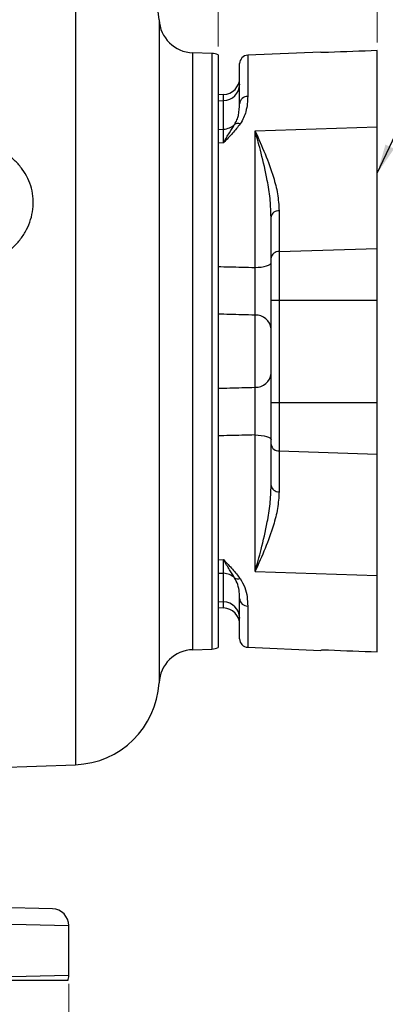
# Model space of a CAD drawing. Header units: inches. Extents: x 0.6 to 16.3, y 0.2 to 11.5.
# Tile 5 of 9: x 6.7 to 8.4, y 4.4 to 9.1. Entities that reach past the tile are written whole.
import ezdxf

# ---------------------------------------------------------------- set-up
doc = ezdxf.new("R2010")
doc.units = ezdxf.units.IN
doc.header["$MEASUREMENT"] = 0
doc.styles.add('SLDTEXTSTYLE0', font='TXT', dxfattribs={"width": 0.75})
doc.dimstyles.new('SLDDIMSTYLE1', dxfattribs={"dimtxt": 0.137795, "dimasz": 0.14, "dimexe": 0, "dimexo": 0.0625, "dimgap": 0.034449, "dimtad": 0, "dimdec": 1, "dimlfac": 1.5, "dimrnd": 1e-09, "dimzin": 12, "dimdsep": 46, "dimtxsty": 'SLDTEXTSTYLE0', "dimblk1": 'CLOSED', "dimblk2": 'CLOSED', "dimsah": 1, "dimcen": 0.09, "dimadec": 0, "dimazin": 3, "dimtfac": 1, "dimtdec": 1, "dimtofl": 0, "dimtmove": 0, "dimatfit": 3, "dimldrblk": 'CLOSED', "dimfxl": 0, "dimfrac": 2, "dimtolj": 1, "dimtzin": 12, "dimarcsym": 0})
doc.dimstyles.new('SLDDIMSTYLE5', dxfattribs={"dimtxt": 0.137795, "dimasz": 0.14, "dimexe": 0, "dimexo": 0.0625, "dimgap": 0.034449, "dimtad": 0, "dimdec": 1, "dimlfac": 1.5, "dimrnd": 1e-09, "dimzin": 4, "dimdsep": 46, "dimtxsty": 'SLDTEXTSTYLE0', "dimblk1": 'CLOSED', "dimblk2": 'CLOSED', "dimsah": 1, "dimcen": 0.09, "dimadec": 0, "dimazin": 1, "dimtfac": 1, "dimtdec": 1, "dimtofl": 0, "dimtmove": 0, "dimatfit": 3, "dimldrblk": 'CLOSED', "dimfxl": 0, "dimfrac": 2, "dimtolj": 1, "dimtzin": 12, "dimarcsym": 0})
doc.dimstyles.new('SLDDIMSTYLE6', dxfattribs={"dimtxt": 0.18, "dimasz": 0.14, "dimexe": 0, "dimexo": 0.0625, "dimgap": 0, "dimtad": 0, "dimtih": 1, "dimtoh": 1, "dimdec": 0, "dimrnd": 1e-09, "dimzin": 0, "dimdsep": 46, "dimtxsty": 'Standard', "dimsah": 1, "dimcen": 0.09, "dimadec": 0, "dimazin": 0, "dimtfac": 0.14, "dimtdec": 0, "dimtofl": 0, "dimtmove": 0, "dimatfit": 3, "dimfxl": 0, "dimfrac": 2, "dimtolj": 1, "dimtzin": 0, "dimarcsym": 0})

# ---------------------------------------------------------------- blocks, each defined once
blk = doc.blocks.new('_Closed')
at = {"color": 0, "linetype": 'ByBlock', "lineweight": -2}
for p, q in [((-1, 0.166667), (0, 0)), ((-1, 0.166667), (-1, -0.166667)), ((0, 0), (-1, -0.166667)), ((0, 0), (-1, 0))]:
    blk.add_line(p, q, dxfattribs=at)
blk = doc.blocks.new('_D_8')
at = {"color": 7, "linetype": 'Continuous', "lineweight": 0}
for p, q in [((5.6579, 10.3127), (5.6159, 10.3127)), ((5.6159, 10.3127), (5.6159, 10.0939)), ((5.9633, 10.3127), (6.0053, 10.3127)), ((6.0053, 10.3127), (6.0053, 10.0939)), ((7.6281, 8.9402), (7.6281, 10.1536)), ((4.5828, 10.1142), (5.4951, 10.1142)), ((5.6159, 10.0939), (5.6579, 10.0939)), ((6.0053, 10.0939), (5.9633, 10.0939)), ((7.6281, 10.1142), (6.1262, 10.1142))]:
    blk.add_line(p, q, dxfattribs=at)
at = {"color": 7, "linetype": 'Continuous', "lineweight": 18, "xscale": 0.14, "yscale": 0.14, "rotation": 180.0000000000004}
blk.add_blockref('_Closed', (4.5828, 10.1142), dxfattribs=at)
at = {"color": 7, "linetype": 'Continuous', "lineweight": 18, "xscale": 0.14, "yscale": 0.14}
blk.add_blockref('_Closed', (7.6281, 10.1142), dxfattribs=at)
at = {"color": 7, "linetype": 'Continuous', "lineweight": 18, "char_height": 0.1378, "attachment_point": 1, "style": 'SLDTEXTSTYLE0'}
for s, insert in [('116', (5.6579, 10.2716)), ('4.6', (5.6834, 10.0654))]:
    blk.add_mtext(s, dxfattribs=dict(at, insert=insert))
blk = doc.blocks.new('_D_9')
at = {"color": 7, "linetype": 'Continuous', "lineweight": 0}
for p, q in [((6.4787, 10.8423), (6.4367, 10.8423)), ((6.4367, 10.8423), (6.4367, 10.6235)), ((6.7842, 10.8423), (6.8261, 10.8423)), ((6.8261, 10.8423), (6.8261, 10.6235)), ((8.3881, 8.9601), (8.3881, 10.6832)), ((4.5828, 10.6438), (6.3159, 10.6438)), ((6.4367, 10.6235), (6.4787, 10.6235)), ((6.8261, 10.6235), (6.7842, 10.6235)), ((8.3881, 10.6438), (6.947, 10.6438))]:
    blk.add_line(p, q, dxfattribs=at)
at = {"color": 7, "linetype": 'Continuous', "lineweight": 18, "xscale": 0.14, "yscale": 0.14}
for p, rotation in [((4.5828, 10.6438), 179.9999999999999), ((8.3881, 10.6438), 359.9999999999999)]:
    blk.add_blockref('_Closed', p, dxfattribs=dict(at, rotation=rotation))
at = {"color": 7, "linetype": 'Continuous', "lineweight": 18, "char_height": 0.1378, "attachment_point": 1, "style": 'SLDTEXTSTYLE0'}
for s, insert in [('145', (6.4787, 10.8011)), ('5.7', (6.5042, 10.595))]:
    blk.add_mtext(s, dxfattribs=dict(at, insert=insert))
blk = doc.blocks.new('_D_10')
at = {"color": 7, "linetype": 'Continuous', "lineweight": 0}
for p, q in [((2.2494, 4.4733), (2.2494, 4.0553)), ((6.9161, 4.4733), (6.9161, 4.0553)), ((5.9047, 4.2931), (5.8627, 4.2931)), ((5.8627, 4.2931), (5.8627, 4.0744)), ((6.2101, 4.2931), (6.2521, 4.2931)), ((6.2521, 4.2931), (6.2521, 4.0744)), ((2.2494, 4.0947), (5.7419, 4.0947)), ((6.9161, 4.0947), (6.3729, 4.0947)), ((5.8627, 4.0744), (5.9047, 4.0744)), ((6.2521, 4.0744), (6.2101, 4.0744))]:
    blk.add_line(p, q, dxfattribs=at)
at = {"color": 7, "linetype": 'Continuous', "lineweight": 18, "xscale": 0.14, "yscale": 0.14, "rotation": 180.0000000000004}
blk.add_blockref('_Closed', (2.2494, 4.0947, -0.0033), dxfattribs=at)
at = {"color": 7, "linetype": 'Continuous', "lineweight": 18, "xscale": 0.14, "yscale": 0.14}
blk.add_blockref('_Closed', (6.9161, 4.0947, -0.0033), dxfattribs=at)
at = {"color": 7, "linetype": 'Continuous', "lineweight": 18, "char_height": 0.1378, "attachment_point": 1, "style": 'SLDTEXTSTYLE0'}
for s, insert in [('178', (5.9047, 4.252)), ('7.0', (5.9301, 4.0458))]:
    blk.add_mtext(s, dxfattribs=dict(at, insert=insert))

msp = doc.modelspace()

# ---------------------------------------------------------------- linework, layer by layer
at = {"color": 8, "linetype": 'Continuous', "lineweight": 25}
for p, q in [((6.9485, 9.4588), (6.9485, 7.4881)), ((7.3468, 9.0682), (7.3468, 5.908)), ((7.5074, 7.4881), (7.5074, 8.9107)), ((7.5989, 8.9075), (7.5989, 7.4881)), ((7.7697, 8.8989), (7.7697, 8.7026)), ((7.6549, 8.6823), (7.6549, 8.7114)), ((6.9485, 7.4881), (6.9485, 5.5174)), ((7.5074, 6.0655), (7.5074, 7.4881)), ((7.5989, 7.4881), (7.5989, 6.0687)), ((7.6549, 6.2648), (7.6549, 6.2939)), ((7.7697, 6.2736), (7.7697, 6.0773))]:
    msp.add_line(p, q, dxfattribs=at)
at = {"color": 7, "linetype": 'Continuous', "lineweight": 25}
for p, q in [((8.3881, 8.5569), (8.3881, 8.9207)), ((7.5989, 8.9075), (7.5074, 8.9107)), ((7.6281, 8.9008), (7.6281, 7.4881)), ((8.1181, 8.9141), (7.7697, 8.8989)), ((8.1181, 8.9141), (8.1181, 8.9128)), ((7.7314, 8.6682), (7.7314, 8.859)), ((7.6549, 8.7114), (7.6281, 8.7103)), ((7.6281, 8.6812), (7.6549, 8.6823)), ((7.6549, 8.5465), (7.6549, 8.6823)), ((7.6281, 8.5454), (7.6549, 8.5465)), ((7.6549, 8.4822), (7.6549, 8.5465)), ((7.8049, 8.5379), (8.3881, 8.5569)), ((8.3881, 7.9782), (8.3881, 8.5569)), ((7.8049, 7.8874), (7.8049, 8.5379)), ((7.6281, 8.4813), (7.6549, 8.4822)), ((7.8814, 8.1279), (7.8809, 8.1361)), ((7.8814, 7.9333), (7.8814, 8.1279)), ((7.9197, 8.1576), (7.9197, 7.963)), ((7.9197, 7.963), (8.3881, 7.9782)), ((8.3881, 7.732), (8.3881, 7.9782)), ((7.8814, 7.732), (7.8814, 7.9333)), ((7.9197, 7.963), (7.9197, 7.732)), ((7.8814, 7.2442), (7.8814, 7.732)), ((7.8814, 7.732), (7.9197, 7.732)), ((7.9197, 7.732), (7.9197, 7.2442)), ((7.9197, 7.732), (8.3881, 7.732)), ((8.3881, 7.2442), (8.3881, 7.732)), ((7.8049, 7.3162), (7.8049, 7.66)), ((7.6281, 7.4881), (7.6281, 6.0754)), ((7.8814, 7.0429), (7.8814, 7.2442)), ((7.8814, 7.2442), (7.9197, 7.2442)), ((7.9197, 7.2442), (7.9197, 7.0132)), ((7.9197, 7.2442), (8.3881, 7.2442)), ((8.3881, 6.998), (8.3881, 7.2442)), ((7.8049, 6.4383), (7.8049, 7.0888)), ((7.8814, 6.8483), (7.8814, 7.0429)), ((7.9197, 7.0132), (8.3881, 6.998)), ((7.9197, 7.0132), (7.9197, 6.8186)), ((8.3881, 6.4193), (8.3881, 6.998)), ((7.6281, 6.4949), (7.6549, 6.494)), ((7.6549, 6.4297), (7.6549, 6.494)), ((7.6281, 6.4308), (7.6549, 6.4297)), ((7.6549, 6.2939), (7.6549, 6.4297)), ((7.8049, 6.4383), (8.3881, 6.4193)), ((8.3881, 6.0555), (8.3881, 6.4193)), ((7.6281, 6.295), (7.6549, 6.2939)), ((7.7314, 6.1172), (7.7314, 6.308)), ((7.6281, 6.2659), (7.6549, 6.2648)), ((7.5074, 6.0655), (7.5989, 6.0687)), ((7.7697, 6.0773), (8.1181, 6.0621)), ((8.1181, 6.0621), (8.1181, 6.0634)), ((5.9903, 5.4839), (6.9485, 5.5174)), ((6.8382, 4.8301), (5.6177, 4.8621)), ((5.8835, 4.7756), (6.9161, 4.7502)), ((6.9161, 4.5127), (6.9161, 4.7502)), ((6.9161, 4.5127), (5.9276, 4.4884))]:
    msp.add_line(p, q, dxfattribs=at)
at = {"color": 7, "linetype": 'Continuous', "lineweight": 25, "flags": 128}
for points in [[(7.8049, 7.8874), (7.82, 7.888), (7.8345, 7.8894), (7.8477, 7.8916), (7.8592, 7.8944), (7.8687, 7.8978), (7.8757, 7.9016), (7.88, 7.9058), (7.8814, 7.91)], [(7.8049, 7.0888), (7.82, 7.0882), (7.8345, 7.0868), (7.8477, 7.0846), (7.8592, 7.0818), (7.8687, 7.0784), (7.8757, 7.0746), (7.88, 7.0704), (7.8814, 7.0662)]]:
    msp.add_lwpolyline(points, dxfattribs=at)
at = {"color": 7, "linetype": 'Continuous', "lineweight": 25}
for centre, radius, start, end in [((6.9341, 9.0457), 0.4133, 3.1117, 88), ((7.5132, 9.0772), 0.1667, 183.1117, 268), ((7.5961, 8.8275), 0.08, 66.4218, 88), ((7.7714, 8.859), 0.04, 92.5, 180), ((7.6514, 8.7914), 0.08, 272.5, 0), ((7.6525, 8.7613), 0.079, 271.7794, 359.3421), ((7.7686, 8.6653), 0.0372, 88.2874, 175.6386), ((7.6516, 8.6274), 0.0809, 272.334, 313.5977), ((7.7236, 8.5424), 0.0309, 70.8549, 121.4934), ((7.9165, 8.1222), 0.0355, 84.8412, 170.8165), ((7.9165, 7.9276), 0.0355, 84.8412, 170.8165), ((7.8087, 7.587), 0.0731, 5.9547, 92.9703), ((7.8087, 7.3892), 0.0731, 267.0297, 354.0453), ((7.9165, 7.0486), 0.0355, 189.1835, 275.1588), ((7.9165, 6.854), 0.0355, 189.1835, 275.1588), ((7.6516, 6.3488), 0.0809, 46.4023, 87.666), ((7.7236, 6.4338), 0.0309, 238.5066, 289.1451), ((7.6525, 6.2149), 0.079, 0.6579, 88.2206), ((7.7686, 6.3109), 0.0372, 184.3614, 271.7126), ((7.6514, 6.1849), 0.08, 0, 87.5), ((7.7714, 6.1172), 0.04, 180, 267.5), ((7.5132, 5.899), 0.1667, 92, 176.8883), ((7.5961, 6.1487), 0.08, 272, 293.5782), ((6.9341, 5.9305), 0.4133, 272, 356.8883), ((6.8361, 4.7502), 0.08, 0, 88.5), ((6.8361, 4.5127), 0.08, 342.2926, 0)]:
    msp.add_arc(centre, radius, start, end, dxfattribs=at)
for start_param, end_param in [(2.017887, 2.030281), (4.252905, 4.265298)]:
    msp.add_ellipse((17.4482, 7.4881), major_axis=(20.9557, 0), ratio=0.075815, start_param=start_param, end_param=end_param, dxfattribs=at)
for points, knots in [([(8.1546, 8.9121), (8.1502, 8.912), (8.1413, 8.9117), (8.13, 8.9117), (8.1219, 8.912), (8.1184, 8.9124), (8.1182, 8.9127), (8.1181, 8.9128)], [0, 0, 0, 0, 0.226689, 0.453381, 0.680057, 0.907078, 1, 1, 1, 1]), ([(7.7697, 8.7026), (7.7694, 8.6911), (7.7688, 8.668), (7.7623, 8.6335), (7.7518, 8.6009), (7.7398, 8.5814), (7.7337, 8.5716)], [0, 0, 0, 0, 0.287675, 0.577656, 0.786958, 1, 1, 1, 1]), ([(7.7074, 8.5688), (7.7115, 8.5761), (7.7196, 8.5909), (7.7296, 8.6256), (7.7307, 8.6501), (7.7314, 8.6682)], [0, 0, 0, 0, 0.205171, 0.413278, 1, 1, 1, 1]), ([(7.7337, 8.5716), (7.722, 8.5568), (7.6986, 8.5271), (7.6695, 8.4975), (7.655, 8.4823), (7.6549, 8.4822)], [0, 0, 0, 0, 0.495582, 0.996624, 1, 1, 1, 1]), ([(7.6549, 8.4822), (7.655, 8.4823), (7.6643, 8.4991), (7.6831, 8.5306), (7.6993, 8.556), (7.7074, 8.5688)], [0, 0, 0, 0, 0.003553, 0.4971722, 1, 1, 1, 1]), ([(7.8049, 8.5379), (7.805, 8.5377), (7.8214, 8.5012), (7.8538, 8.4283), (7.8905, 8.3288), (7.9146, 8.2384), (7.918, 8.1846), (7.9197, 8.1576)], [0, 0, 0, 0, 0.002045, 0.294969, 0.588292, 0.793295, 1, 1, 1, 1]), ([(6.4133, 7.8926), (6.4264, 7.8928), (6.4582, 7.8935), (6.5079, 7.903), (6.5605, 7.9216), (6.6089, 7.9485), (6.6517, 7.9824), (6.6877, 8.0223), (6.7159, 8.0668), (6.7355, 8.1148), (6.7463, 8.1647), (6.7475, 8.2153), (6.7394, 8.2652), (6.7218, 8.3126), (6.6956, 8.3566), (6.6615, 8.3955), (6.6206, 8.4288), (6.5739, 8.4555), (6.5229, 8.4752), (6.4689, 8.4879), (6.4318, 8.4899), (6.4133, 8.4909)], [0, 0, 0, 0, 0.038378, 0.09291, 0.147439, 0.201566, 0.255685, 0.308751, 0.361806, 0.414177, 0.466541, 0.51909, 0.571642, 0.624715, 0.677797, 0.731116, 0.784444, 0.838115, 0.891791, 0.945895, 1, 1, 1, 1]), ([(7.6281, 7.8914), (7.6659, 7.8906), (7.7248, 7.8893), (7.7838, 7.8879), (7.8049, 7.8874)], [0, 0, 0, 0, 0.640911, 1, 1, 1, 1]), ([(7.8049, 7.66), (7.8052, 7.6752), (7.8057, 7.7056), (7.8058, 7.7702), (7.8055, 7.8333), (7.8051, 7.8717), (7.8049, 7.8874)], [0, 0, 0, 0, 0.270738, 0.541419, 0.811965, 1, 1, 1, 1]), ([(7.8049, 7.66), (7.7838, 7.6606), (7.7248, 7.6622), (7.6659, 7.6637), (7.6281, 7.6647)], [0, 0, 0, 0, 0.359087, 1, 1, 1, 1]), ([(7.6281, 7.3115), (7.6659, 7.3125), (7.7248, 7.314), (7.7838, 7.3156), (7.8049, 7.3162)], [0, 0, 0, 0, 0.640913, 1, 1, 1, 1]), ([(7.8049, 7.0888), (7.8052, 7.1117), (7.8057, 7.1576), (7.8058, 7.2267), (7.8055, 7.2813), (7.8051, 7.306), (7.8049, 7.3162)], [0, 0, 0, 0, 0.270738, 0.541419, 0.811965, 1, 1, 1, 1]), ([(7.8049, 7.0888), (7.7838, 7.0883), (7.7248, 7.0869), (7.6659, 7.0856), (7.6281, 7.0848)], [0, 0, 0, 0, 0.359089, 1, 1, 1, 1]), ([(7.8049, 6.4383), (7.805, 6.4385), (7.8149, 6.4728), (7.8364, 6.5494), (7.8612, 6.6571), (7.8779, 6.7596), (7.8803, 6.8187), (7.8814, 6.8483)], [0, 0, 0, 0, 0.002097, 0.271664, 0.594059, 0.7966, 1, 1, 1, 1]), ([(7.9197, 6.8186), (7.918, 6.7918), (7.9146, 6.738), (7.8906, 6.6478), (7.8538, 6.548), (7.8214, 6.4751), (7.805, 6.4385), (7.8049, 6.4383)], [0, 0, 0, 0, 0.20472, 0.411709, 0.704455, 0.997955, 1, 1, 1, 1]), ([(7.6549, 6.494), (7.655, 6.4939), (7.6694, 6.4789), (7.6985, 6.4492), (7.7219, 6.4195), (7.7337, 6.4046)], [0, 0, 0, 0, 0.003376, 0.499997, 1, 1, 1, 1]), ([(7.7074, 6.4074), (7.6994, 6.42), (7.6833, 6.4454), (7.6644, 6.4768), (7.655, 6.4939), (7.6549, 6.494)], [0, 0, 0, 0, 0.493883, 0.996447, 1, 1, 1, 1]), ([(7.7314, 6.308), (7.7311, 6.3187), (7.7303, 6.34), (7.7247, 6.3737), (7.7128, 6.3969), (7.7074, 6.4074)], [0, 0, 0, 0, 0.35085, 0.704076, 1, 1, 1, 1]), ([(7.7337, 6.4046), (7.7418, 6.3905), (7.7591, 6.3605), (7.768, 6.3156), (7.7691, 6.2877), (7.7697, 6.2736)], [0, 0, 0, 0, 0.304571, 0.649277, 1, 1, 1, 1]), ([(8.1181, 6.0634), (8.1185, 6.0636), (8.1194, 6.064), (8.1263, 6.0644), (8.1365, 6.0645), (8.1466, 6.0644), (8.1528, 6.0642), (8.1546, 6.0641)], [0, 0, 0, 0, 0.227457, 0.454923, 0.682141, 0.908951, 1, 1, 1, 1]), ([(6.9123, 4.4884), (6.9105, 4.4884), (6.9069, 4.4884), (6.8788, 4.4884), (6.8362, 4.4884), (6.7775, 4.4884), (6.7033, 4.4884), (6.6149, 4.4884), (6.5136, 4.4884), (6.4003, 4.4884), (6.2769, 4.4884), (6.1549, 4.4884), (6.0379, 4.4884), (5.9644, 4.4884), (5.9276, 4.4884)], [0, 0, 0, 0, 0.092005, 0.178274, 0.264818, 0.351087, 0.437327, 0.523844, 0.610082, 0.695958, 0.78211, 0.867984, 0.933992, 1, 1, 1, 1])]:
    msp.add_open_spline(points, degree=3, knots=knots, dxfattribs=at)
at = {"color": 8, "linetype": 'Continuous', "lineweight": 25}
msp.add_open_spline([(7.8809, 8.1361), (7.8799, 8.1628), (7.8776, 8.2192), (7.8612, 8.319), (7.8364, 8.4268), (7.8149, 8.5034), (7.805, 8.5377), (7.8049, 8.5379)], degree=3, knots=[0, 0, 0, 0, 0.186998, 0.394467, 0.723089, 0.997862, 1, 1, 1, 1], dxfattribs=at)

# ---------------------------------------------------------------- dimensions: what is measured, and where the dimension line sits
at = {"color": 7, "linetype": 'Continuous', "lineweight": 18}
for base, p1, p2, dimstyle, picture, middle in [((4.5828, 10.6438), (8.3881, 8.9207), (4.5828, 10.7109), 'SLDDIMSTYLE1', '_D_9', (6.6314, 10.6438)), ((4.5828, 10.1142), (7.6281, 8.9008), (4.5828, 10.7109), 'SLDDIMSTYLE1', '_D_8', (5.8106, 10.1142)), ((6.9161, 4.0947), (2.2494, 4.5127), (6.9161, 4.5127), 'SLDDIMSTYLE5', '_D_10', (6.0574, 4.0947))]:
    dim = msp.add_linear_dim(base=base, p1=p1, p2=p2, dimstyle=dimstyle, dxfattribs=at)
    dim.commit()
    dim.dimension.update_dxf_attribs({"geometry": picture, "text_midpoint": middle, "dimtype": 160})

# ---------------------------------------------------------------- leaders
at = {"color": 7, "linetype": 'Continuous', "lineweight": 0}
msp.add_leader([(8.3881, 8.3365), (8.8644, 9.35)], dimstyle='SLDDIMSTYLE6', dxfattribs=at)

doc.saveas('drawing.dxf')
